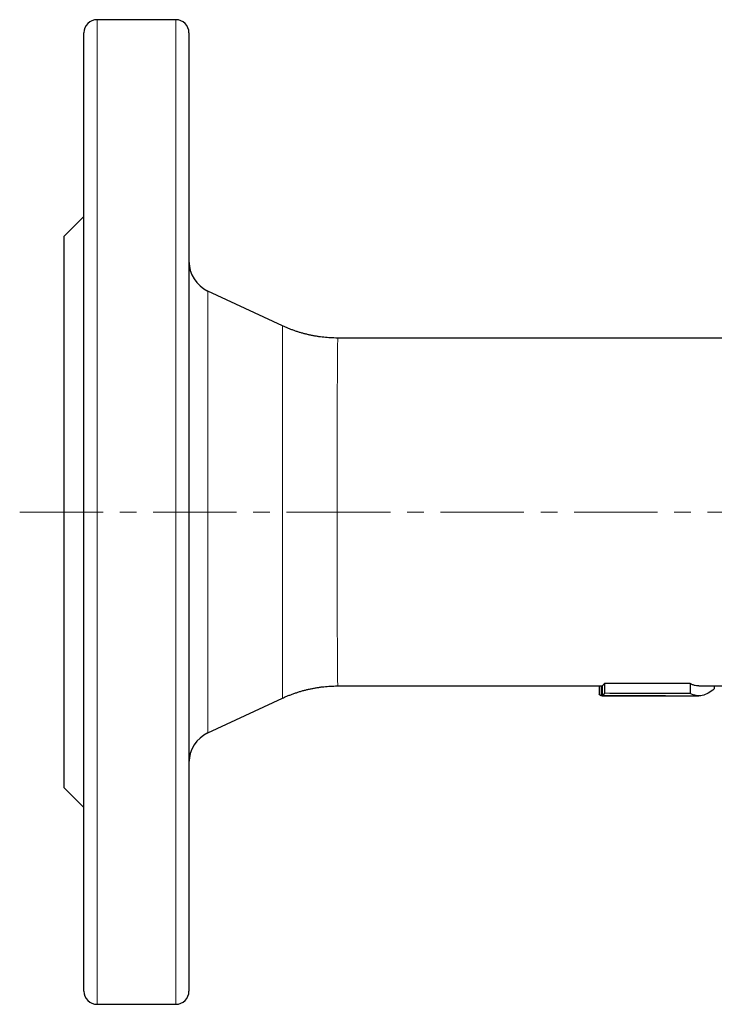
# Model space of a CAD drawing. Header units: millimetres. Extents: x 69 to 560, y 22 to 391.
# Tile 1 of 4: x 69 to 175, y 22 to 172. Entities that reach past the tile are written whole.
import ezdxf

# ---------------------------------------------------------------- set-up
doc = ezdxf.new("R2010")
doc.units = ezdxf.units.MM
doc.linetypes.add('CENTERX2', pattern=[20.32, 12.7, -2.54, 2.54, -2.54])
doc.layers.add('FORMAT', color=7, linetype='Continuous')

msp = doc.modelspace()

# ---------------------------------------------------------------- linework, layer by layer
at = {"color": 7, "linetype": 'Continuous', "lineweight": 25}
for p, q in [((93.05, 171.62), (81.05, 171.62)), ((79.05, 23.62), (79.05, 169.62)), ((95.05, 169.62), (95.05, 23.62)), ((79.05, 141.62), (76.05, 138.62)), ((76.05, 54.62), (76.05, 138.62)), ((109.27, 124.99), (97.94, 130.28)), ((109.26, 124.99), (109.26, 124.99)), ((231.28, 123.12), (117.72, 123.12)), ((158.32, 70.52), (158.32, 69)), ((117.72, 70.12), (157.97, 70.12)), ((117.72, 70.12), (117.72, 70.12)), ((157.5, 70.12), (157.5, 68.88)), ((157.83, 70.12), (157.83, 68.62)), ((157.97, 70.14), (157.97, 68.64)), ((171.37, 70.48), (171.37, 68.96)), ((172.71, 70.12), (178.89, 70.12)), ((175.05, 70.12), (175.05, 69.69)), ((97.94, 62.97), (109.27, 68.25)), ((109.26, 68.25), (109.26, 68.25)), ((167.54, 68.63), (157.83, 68.62)), ((167.54, 68.63), (167.54, 68.63)), ((167.62, 68.63), (167.54, 68.63)), ((168.59, 68.63), (168.85, 68.63)), ((168.85, 68.62), (172.71, 68.62)), ((76.05, 54.62), (79.05, 51.62)), ((81.05, 21.62), (93.05, 21.62))]:
    msp.add_line(p, q, dxfattribs=at)
at = {"color": 8, "linetype": 'Continuous', "lineweight": 18}
for p, q in [((81.05, 171.62), (81.05, 21.62)), ((93.05, 21.62), (93.05, 171.62)), ((97.94, 130.28), (97.94, 62.97))]:
    msp.add_line(p, q, dxfattribs=at)
at = {"color": 7, "linetype": 'Continuous', "lineweight": 25}
for centre, radius, start, end in [((81.05, 169.62), 2, 90, 180), ((93.05, 169.62), 2, 0, 90), ((100.05, 134.81), 5, 180, 245), ((100.05, 58.44), 5, 115, 180), ((81.05, 23.62), 2, 180, 270), ((93.05, 23.62), 2, 270, 0)]:
    msp.add_arc(centre, radius, start, end, dxfattribs=at)
at = {"color": 8, "linetype": 'Continuous', "lineweight": 18}
for points, knots in [([(109.26, 68.25), (109.26, 68.25), (109.27, 68.26), (109.27, 68.32), (109.27, 68.44), (109.27, 68.61), (109.27, 68.83), (109.27, 69.09), (109.27, 69.4), (109.28, 69.76), (109.28, 70.17), (109.28, 70.64), (109.28, 71.15), (109.28, 71.72), (109.28, 72.33), (109.28, 73.01), (109.29, 73.72), (109.29, 74.44), (109.29, 75.15), (109.29, 75.84), (109.29, 76.56), (109.29, 77.31), (109.29, 78.04), (109.29, 78.76), (109.29, 79.46), (109.29, 80.18), (109.29, 80.91), (109.29, 81.67), (109.29, 82.52), (109.3, 83.47), (109.3, 84.53), (109.3, 85.61), (109.3, 86.71), (109.3, 87.85), (109.3, 89.01), (109.3, 90.19), (109.3, 91.36), (109.3, 92.54), (109.3, 93.71), (109.3, 94.88), (109.3, 96.07), (109.3, 97.27), (109.3, 98.49), (109.3, 99.7), (109.3, 100.89), (109.3, 102.06), (109.3, 103.21), (109.3, 104.35), (109.3, 105.49), (109.3, 106.63), (109.3, 107.75), (109.3, 108.86), (109.3, 109.93), (109.29, 110.97), (109.29, 111.98), (109.29, 112.96), (109.29, 113.92), (109.29, 114.85), (109.29, 115.77), (109.29, 116.65), (109.29, 117.48), (109.29, 118.27), (109.29, 119.01), (109.28, 119.72), (109.28, 120.39), (109.28, 121.03), (109.28, 121.62), (109.28, 122.17), (109.28, 122.67), (109.28, 123.12), (109.28, 123.52), (109.27, 123.88), (109.27, 124.18), (109.27, 124.45), (109.27, 124.66), (109.27, 124.82), (109.27, 124.93), (109.27, 124.99), (109.26, 124.99), (109.26, 124.99)], [0, 0, 0, 0, 0.010535, 0.024164, 0.037793, 0.051409, 0.06464, 0.077882, 0.091124, 0.104355, 0.11797, 0.131598, 0.145225, 0.15884, 0.172891, 0.186956, 0.201021, 0.215072, 0.226682, 0.238304, 0.24993, 0.261552, 0.273162, 0.283139, 0.293119, 0.303097, 0.313164, 0.323234, 0.333301, 0.34653, 0.35977, 0.37301, 0.386239, 0.399851, 0.413477, 0.427102, 0.440714, 0.453943, 0.467183, 0.480423, 0.493652, 0.507264, 0.520889, 0.534514, 0.548127, 0.561356, 0.574596, 0.587836, 0.601065, 0.614678, 0.628304, 0.641929, 0.655542, 0.668772, 0.682013, 0.695254, 0.708483, 0.722097, 0.735723, 0.749349, 0.762963, 0.776194, 0.789436, 0.802678, 0.815908, 0.829523, 0.84315, 0.856777, 0.870392, 0.883623, 0.896866, 0.910109, 0.923341, 0.936956, 0.950585, 0.964213, 0.977829, 0.991061, 1, 1, 1, 1]), ([(117.72, 123.12), (117.72, 123.12), (117.71, 123.12), (117.71, 123.06), (117.7, 122.96), (117.7, 122.82), (117.7, 122.63), (117.69, 122.39), (117.69, 122.1), (117.68, 121.77), (117.68, 121.39), (117.67, 120.96), (117.67, 120.5), (117.67, 120), (117.66, 119.46), (117.66, 118.88), (117.65, 118.25), (117.65, 117.58), (117.65, 116.86), (117.64, 116.12), (117.64, 115.35), (117.64, 114.55), (117.64, 113.73), (117.63, 112.86), (117.63, 111.96), (117.63, 111.02), (117.63, 110.06), (117.62, 109.08), (117.62, 108.08), (117.62, 107.08), (117.62, 106.06), (117.62, 105.01), (117.62, 103.94), (117.61, 102.84), (117.61, 101.73), (117.61, 100.63), (117.61, 99.53), (117.61, 98.43), (117.61, 97.33), (117.61, 96.21), (117.61, 95.09), (117.61, 93.96), (117.61, 92.84), (117.61, 91.73), (117.61, 90.64), (117.62, 89.57), (117.62, 88.52), (117.62, 87.46), (117.62, 86.42), (117.62, 85.38), (117.62, 84.37), (117.63, 83.41), (117.63, 82.52), (117.63, 81.68), (117.63, 80.86), (117.63, 80.07), (117.64, 79.25), (117.64, 78.43), (117.64, 77.59), (117.65, 76.8), (117.65, 76.03), (117.65, 75.3), (117.66, 74.6), (117.66, 73.95), (117.66, 73.37), (117.67, 72.85), (117.67, 72.38), (117.68, 71.95), (117.68, 71.57), (117.69, 71.22), (117.69, 70.92), (117.69, 70.67), (117.7, 70.46), (117.7, 70.31), (117.71, 70.2), (117.71, 70.13), (117.72, 70.13), (117.72, 70.12)], [0, 0, 0, 0, 0.0087721, 0.0223823, 0.0356085, 0.0488462, 0.0620838, 0.0753101, 0.0889203, 0.1025431, 0.1161658, 0.1297761, 0.143002, 0.1562395, 0.1694769, 0.1827029, 0.1963129, 0.2099354, 0.2235579, 0.237168, 0.2503936, 0.2636306, 0.2768676, 0.2900932, 0.3037028, 0.3173249, 0.330947, 0.3445567, 0.3577819, 0.3710185, 0.3842551, 0.3974802, 0.4110894, 0.4247112, 0.4383329, 0.4519421, 0.465167, 0.4784033, 0.4916397, 0.5048646, 0.5184736, 0.532095, 0.5457164, 0.5593254, 0.5725503, 0.5857866, 0.5990229, 0.6122478, 0.6258568, 0.6394782, 0.6530996, 0.6667085, 0.678724, 0.6907523, 0.702785, 0.7148133, 0.7268287, 0.7408752, 0.7549353, 0.7689955, 0.783042, 0.7975516, 0.8120764, 0.8266011, 0.8411108, 0.8543366, 0.8675738, 0.8808111, 0.8940369, 0.9076467, 0.921269, 0.9348913, 0.9485011, 0.9617273, 0.9749649, 0.9882025, 1, 1, 1, 1])]:
    msp.add_open_spline(points, degree=3, knots=knots, dxfattribs=at)
at = {"color": 7, "linetype": 'Continuous', "lineweight": 25}
for points, knots in [([(117.72, 123.12), (117.69, 123.12), (117.5, 123.12), (117.13, 123.13), (116.62, 123.15), (116.11, 123.18), (115.6, 123.23), (115.1, 123.29), (114.6, 123.36), (114.09, 123.45), (113.6, 123.55), (113.1, 123.66), (112.61, 123.78), (112.13, 123.92), (111.64, 124.06), (111.16, 124.22), (110.69, 124.39), (110.22, 124.58), (109.76, 124.77), (109.44, 124.91), (109.28, 124.99), (109.27, 125)], [0, 0, 0, 0, 0.0083227, 0.0669932, 0.1255869, 0.1841042, 0.2425451, 0.3009099, 0.3591983, 0.4174105, 0.475546, 0.5336047, 0.591586, 0.6494896, 0.7073147, 0.7650606, 0.8227265, 0.8803114, 0.9378142, 0.9952338, 1, 1, 1, 1]), ([(109.27, 68.25), (109.37, 68.29), (109.63, 68.42), (110.05, 68.6), (110.54, 68.79), (111.03, 68.97), (111.52, 69.14), (112.02, 69.3), (112.52, 69.44), (113.02, 69.57), (113.53, 69.68), (114.04, 69.78), (114.55, 69.87), (115.06, 69.95), (115.57, 70.01), (116.08, 70.06), (116.59, 70.09), (117.11, 70.11), (117.48, 70.12), (117.68, 70.12), (117.72, 70.12)], [0, 0, 0, 0, 0.038794, 0.09886, 0.158827, 0.218696, 0.278471, 0.338154, 0.397746, 0.45725, 0.516667, 0.576, 0.635249, 0.694416, 0.753501, 0.812507, 0.871433, 0.930281, 0.989051, 1, 1, 1, 1]), ([(172.71, 70.13), (172.64, 70.13), (172.45, 70.12), (172.2, 70.17), (171.94, 70.24), (171.75, 70.3), (171.56, 70.38), (171.43, 70.45), (171.37, 70.48)], [0, 0, 0, 0, 0.147824, 0.425809, 0.569216, 0.712623, 0.856312, 1, 1, 1, 1]), ([(175.05, 69.69), (174.45, 69.13), (173.84, 68.79), (172.92, 68.61), (172.61, 68.61), (171.99, 68.7), (171.68, 68.8), (171.37, 68.96)], [0, 0, 0, 0, 0.5, 0.5, 0.75, 0.75, 1, 1, 1, 1])]:
    msp.add_open_spline(points, degree=3, knots=knots, dxfattribs=at)
for points in [[(158.32, 70.52), (158.2, 70.31), (158.09, 70.19), (157.97, 70.14)], [(171.37, 70.48), (167.02, 70.49), (162.67, 70.5), (158.32, 70.52)], [(157.83, 68.62), (157.72, 68.64), (157.61, 68.72), (157.5, 68.88)], [(158.32, 69), (158.2, 68.8), (158.09, 68.68), (157.97, 68.64)], [(157.97, 68.64), (161.51, 68.64), (165.05, 68.63), (168.59, 68.63)], [(171.37, 68.96), (167.02, 68.97), (162.67, 68.98), (158.32, 69)]]:
    msp.add_open_spline(points, degree=3, dxfattribs=at)
at = {"layer": 'FORMAT', "linetype": 'CENTERX2', "lineweight": 18}
for p, q in [((69.27, 96.62), (113.05, 96.62)), ((113.05, 96.62), (235.85, 96.62))]:
    msp.add_line(p, q, dxfattribs=at)

doc.saveas('drawing.dxf')
